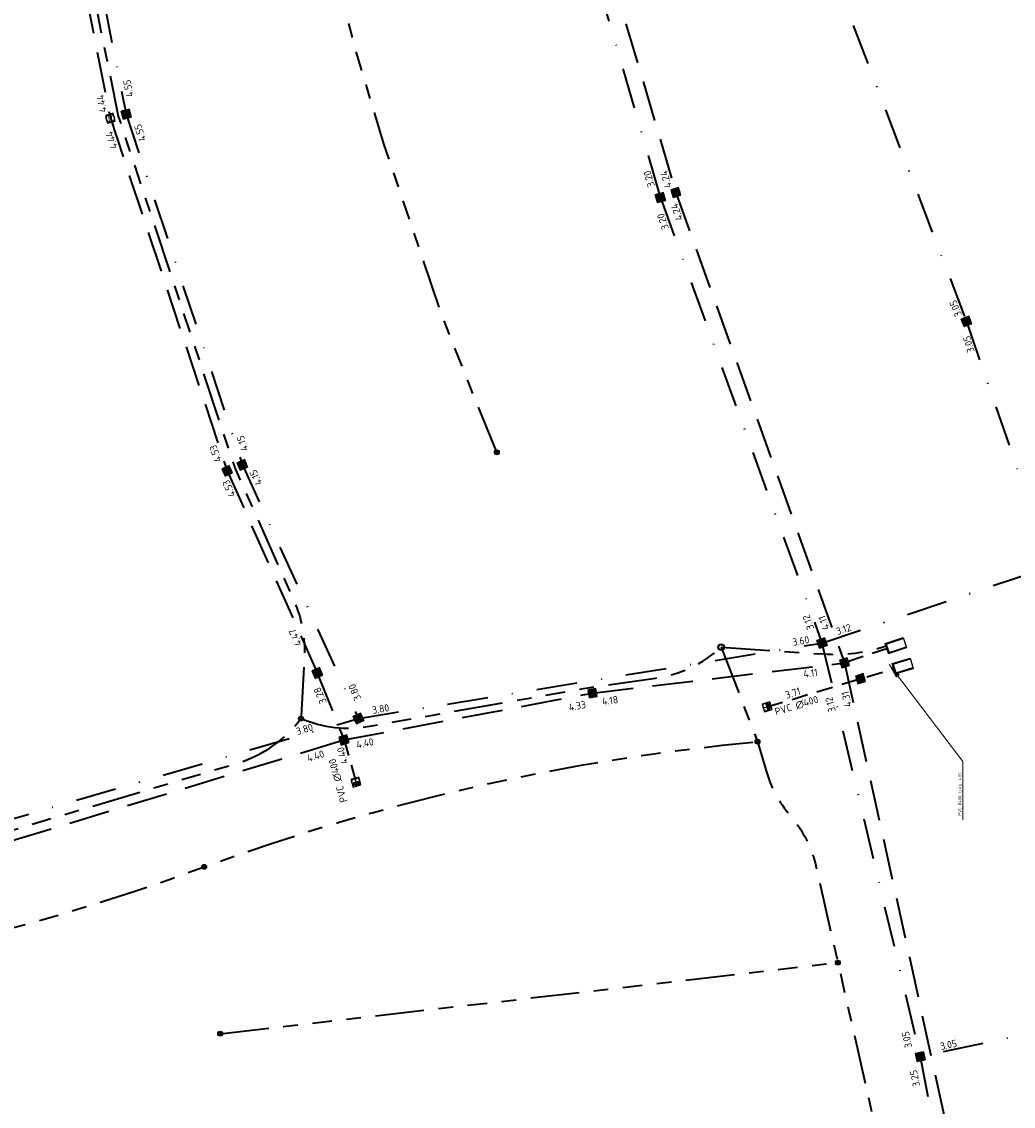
# Model space of a CAD drawing. Extents: x 168266 to 168732, y 448750 to 449580.
# Tile 9 of 22: x 168351 to 168473, y 449001 to 449134. Entities that reach past the tile are written whole.
import ezdxf
from ezdxf.enums import TextEntityAlignment as Align

# ---------------------------------------------------------------- set-up
doc = ezdxf.new("R2010")
doc.units = 0
for name, pattern in [('HIDDENX2', [0.75, 0.5, -0.25]), ('RI-DRAINAGE', [19.2, 6, -1.8, 1.8, -1.8, 2.4, -1.8, 1.8, -1.8]), ('RI-HWA', [7.4, 5, -2.4]), ('RI-HWA_PVC', [6.4, 4, -2.4]), ('RI-VWA', [11, 5, -3, 0, -3])]:
    doc.linetypes.add(name, pattern=pattern)
doc.layers.get('0').update_dxf_attribs({"lineweight": 0})
for name, color, linetype, lineweight, true_color in [('N-OI-RI-DRAINAGE-G', 3, 'RI-DRAINAGE', 35, 0x00ff00), ('N-OI-RI-HWA-G', 150, 'RI-HWA', 35, 0x007fff), ('N-OI-RI-HWA_RIOOLPUT-S', 150, 'Continuous', 25, 0x007fff), ('N-OI-RI-HWA_RIOOLPUT_OVERSTORTPUT-S', 150, 'Continuous', 25, 0x007fff), ('N-OI-RI-VWA-G', 20, 'RI-VWA', 35, 0xff3f00)]:
    doc.layers.add(name, color=color, linetype=linetype, lineweight=lineweight, true_color=true_color)
for name, color, linetype, lineweight in [('N-OI-RI-DRAINAGE_PUT-S', 90, 'Continuous', 25), ('N-OI-RI-HWA_BOB-S', 150, 'Continuous', 25), ('N-OI-RI-HWA_RIOOLPUT_INSPECTIEPUT_BETON-S', 150, 'Continuous', 25), ('N-OI-RI-HWA_TRANSPORTLEIDING_PVC_400-G', 150, 'RI-HWA_PVC', 35), ('N-OI-RI-HWA_UITSTROOMBAK-S', 150, 'Continuous', 25), ('N-OI-RI-M', 7, 'Continuous', 18), ('N-OI-RI-VWA_BOB-S', 20, 'Continuous', 25), ('N-OI-RI-VWA_RIOOLPUT_INSPECTIEPUT-S', 20, 'Continuous', 25), ('N-WE-RI-DRAINAGE_PUT-S', 90, 'Continuous', 25), ('N-WE-RI-HWA_BOB-S', 150, 'Continuous', 25)]:
    doc.layers.add(name, color=color, linetype=linetype, lineweight=lineweight)
doc.styles.add('NLCS-ISO', font='NLCS-ISO.ttf')
doc.styles.add('NLCS-ISO-ANNOTATIEF-T18', font='NLCS-ISO.ttf', dxfattribs={"height": 1.8})
doc.dimstyles.new('NLCS-ANNOTATIEF-T18-PIJL_L2_H1', dxfattribs={"dimtxt": 1.8, "dimasz": 1.8, "dimexe": 2, "dimexo": 2, "dimgap": 0.7, "dimtad": 1, "dimzin": 0, "dimdsep": 46, "dimtxsty": 'NLCS-ISO-ANNOTATIEF-T18', "dimcen": 0, "dimdle": 2, "dimclrd": 256, "dimclre": 256, "dimclrt": 10, "dimadec": 1, "dimazin": 0, "dimtfac": 1, "dimtofl": 0, "dimtmove": 0, "dimatfit": 3, "dimfxl": 2, "dimfxlon": 1, "dimtfillclr": 256, "dimtolj": 1, "dimtzin": 0, "dimlwd": -1, "dimlwe": -1, "dimarcsym": 0})

# ---------------------------------------------------------------- blocks, each defined once
blk = doc.blocks.new('N-SRI-PUT_HWA-SO')
h = blk.add_hatch(color=256)
h.dxf.hatch_style = 1
h.paths.add_polyline_path([(-2, 0, 1), (2, 0, 1)])
at = {"lineweight": -3, "flags": 128}
blk.add_lwpolyline([(-2, -2), (2, -2), (2, 2), (-2, 2)], close=True, dxfattribs=at)
at = {"lineweight": -3}
blk.add_circle((0, 0), 2, dxfattribs=at)
blk = doc.blocks.new('N-SRI-PUT_VWA-SO')
h = blk.add_hatch(color=256)
edge = h.paths.add_edge_path()
edge.add_arc((0, 0), 2, 0, 360)
at = {"flags": 128}
blk.add_lwpolyline([(-2, 2), (2, 2), (2, -2), (-2, -2)], close=True, dxfattribs=at)
at = {"lineweight": -3, "flags": 128}
blk.add_lwpolyline([(2, -2), (2, 2), (-2, 2), (-2, -2)], close=True, dxfattribs=at)
at = {"lineweight": -3}
blk.add_circle((0, 0), 2, dxfattribs=at)
blk = doc.blocks.new('SRI-BOB-SO')
at = {"ltscale": 0.1, "style": 'NLCS-ISO'}
blk.add_attdef('B.O.B.', text='', height=1.8, dxfattribs=at).set_placement((0.05, -0.02), align=Align.BOTTOM_CENTER)
blk = doc.blocks.new('SRI-UITSTROOMBAK-SO')
at = {"color": 7}
for p, q in [((-3.25, 11.56), (3.25, 11.56)), ((-3.25, 0), (-3.25, 11.56)), ((-2.75, 0.5), (-2.75, 11.56)), ((2.75, 0.5), (2.75, 11.56)), ((3.25, 0), (3.25, 11.56)), ((-3.25, 0), (3.25, 0)), ((-2.75, 0.5), (2.75, 0.5))]:
    blk.add_line(p, q, dxfattribs=at)
at = {"flags": 128}
blk.add_lwpolyline([(-3.25, 11.56), (3.25, 11.56), (3.25, 0), (-3.25, 0)], close=True, dxfattribs=at)
blk = doc.blocks.new('SRI-DRAIN_PUT_DOORSPUIT-SO')
at = {"lineweight": -3}
blk.add_hatch(color=256, dxfattribs=at).paths.add_polyline_path([(1.5, 0, 0.267949), (0.75, 1.3), (-0.75, -1.3, 0.57735)])
blk.add_line((-0.75, -1.3), (0.75, 1.3), dxfattribs=at)
for radius in [2, 1.5]:
    blk.add_circle((0, 0), radius, dxfattribs=at)
blk = doc.blocks.new('SRI-DRAIN_PUT-SO')
at = {"lineweight": -3}
for radius in [2, 1.5]:
    blk.add_circle((0, 0), radius, dxfattribs=at)
blk = doc.blocks.new('N-SRI-PUT_OVERSTORT-SO')
at = {"ltscale": 0.1}
blk.add_hatch(color=256, dxfattribs=at).paths.add_polyline_path([(0, 2), (-2, 0), (2, 0)])
for p, q in [((0, 2), (-2, 0)), ((0, 2), (0, -2)), ((0, 2), (2, 0)), ((2, 0), (-2, 0))]:
    blk.add_line(p, q, dxfattribs=at)
at = {"lineweight": -3, "flags": 128}
blk.add_lwpolyline([(-2, -2), (2, -2), (2, 2), (-2, 2)], close=True, dxfattribs=at)
at = {"ltscale": 0.1, "flags": 128}
blk.add_lwpolyline([(0, 2), (-2, 0), (2, 0)], close=True, dxfattribs=at)
at = {"linetype": 'HIDDENX2', "lineweight": -3, "ltscale": 0.25}
blk.add_circle((0, 0), 2, dxfattribs=at)
blk = doc.blocks.new('SRI-PUT_INSPECTIE-SO')
at = {"lineweight": -3, "flags": 128}
blk.add_lwpolyline([(-2, -2), (2, -2), (2, 2), (-2, 2)], close=True, dxfattribs=at)
at = {"lineweight": -3, "ltscale": 1.5}
blk.add_circle((0, 0), 2, dxfattribs=at)
at = {"ltscale": 0.1, "style": 'NLCS-ISO'}
blk.add_text('R', height=3, dxfattribs=at).set_placement((0, -0.01), align=Align.MIDDLE_CENTER)

msp = doc.modelspace()

# ---------------------------------------------------------------- linework, layer by layer
at = {"layer": 'N-OI-RI-DRAINAGE-G', "flags": 128}
for points in [[(168409.22, 449081.16), (168403.69, 449094.84), (168402.48, 449098.05), (168395.35, 449119.08), (168392.11, 449129.82), (168389.3, 449140.45), (168385.79, 449155.67), (168385.36, 449166.41)], [(168436.79, 449057.22), (168441.26, 449045.61)], [(168375.24, 449009.72), (168451.13, 449018.45)]]:
    msp.add_lwpolyline(points, dxfattribs=at)
for points in [[(168356.82, 449165.03, 0.149097), (168355.83, 449156.34), (168362.71, 449122.46), (168377.03, 449079.25), (168384.3, 449062.89, -0.118595), (168385.57, 449055.99), (168385.16, 449048.45)], [(168436.79, 449057.22), (168449.34, 449056.38, 0.097985), (168457.04, 449057.37)], [(168385.16, 449048.45, 0.144418), (168393.6, 449047.5), (168420.88, 449052.32), (168428.73, 449053.42, 0.151882), (168436.79, 449057.22)], [(168303.9, 449028.19, 0.168485), (168313.53, 449026.25), (168327.52, 449028.14), (168377.37, 449042.98, 0.162774), (168385.16, 449048.45)], [(168441.26, 449045.61), (168442.31, 449042.04, 0.105281), (168445.27, 449036.55, -0.121081), (168448.48, 449030.14), (168457.36, 448990.96, -0.14845), (168304.01, 449009.69)], [(168304.18, 449014.29, 0.062951), (168373.27, 449030.22, -0.064984), (168441.26, 449045.61, -0.064984)]]:
    msp.add_lwpolyline(points, format="xyb", dxfattribs=at)
at = {"layer": 'N-OI-RI-HWA-G'}
for points in [[(168409.74, 449251.82), (168409.62, 449213.17), (168414.62, 449169.32), (168431.22, 449113.08), (168451.95, 449055.29), (168459.92, 449019.14), (168468.3, 448980.66), (168471.68, 448929.37), (168468.07, 448875), (168458.4, 448824.91)], [(168352.92, 449166.61), (168361.74, 449122.21), (168376.09, 449078.89), (168387.17, 449054.04), (168390.45, 449045.82)], [(168390.45, 449045.82), (168421, 449051.58), (168451.95, 449055.29)], [(168301.48, 448995.74), (168302.51, 449022.93), (168328.45, 449027.02), (168390.45, 449045.82)]]:
    msp.add_lwpolyline(points, dxfattribs=at)
at = {"layer": 'N-OI-RI-HWA_TRANSPORTLEIDING_PVC_400-G', "ltscale": 0.5, "flags": 128}
for points in [[(168457.25, 449057.07), (168451.95, 449055.29)], [(168442.43, 449049.88), (168458.07, 449054.6)], [(168390.45, 449045.82), (168391.92, 449040.63)]]:
    msp.add_lwpolyline(points, dxfattribs=at)
at = {"layer": 'N-OI-RI-VWA-G'}
for points in [[(168407.3, 449250.02), (168407.62, 449213.06), (168412.28, 449170.9), (168429.32, 449112.46), (168449.17, 449057.72), (168461.26, 449006.9), (168465.88, 448982.24), (168469.67, 448929.38), (168466.08, 448875.26), (168456.44, 448827.32)], [(168436.75, 449191.41), (168449.04, 449143.98), (168466.92, 449097.25), (168477.28, 449067.15), (168479.99, 449058.08)], [(168354.49, 449169.09), (168363.68, 449122.71), (168377.96, 449079.61), (168392.22, 449048.45)], [(168449.17, 449057.72), (168477.28, 449067.15)], [(168392.22, 449048.45), (168449.17, 449057.72)], [(168296.56, 449000.13), (168299.95, 449026.24), (168325.59, 449029.14), (168392.22, 449048.45)], [(168490.67, 449013.1), (168461.26, 449006.9)]]:
    msp.add_lwpolyline(points, dxfattribs=at)

# ---------------------------------------------------------------- block references
at = {"layer": 'N-OI-RI-DRAINAGE_PUT-S', "xscale": 0.2, "yscale": 0.2, "zscale": 0.2}
msp.add_blockref('SRI-DRAIN_PUT-SO', (168436.79, 449057.22), dxfattribs=at)
at = {"layer": 'N-OI-RI-HWA_BOB-S'}
for p, xscale, yscale, zscale, rotation, values in [((168375.33, 449081.21), 0.5, 0.5, 0.5, 108.3310922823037, {'B.O.B.': '4.53'}), ((168376.97, 449076.97), 0.4999999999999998, 0.4999999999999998, 0.4999999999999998, 114.2474123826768, {'B.O.B.': '4.53'}), ((168385.12, 449058.67), 0.4999999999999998, 0.4999999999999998, 0.4999999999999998, 114.2474123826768, {'B.O.B.': '4.47'}), ((168388.17, 449051.53), 0.4999999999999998, 0.4999999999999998, 0.4999999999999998, 114.2474123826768, {'B.O.B.': '3.28'}), ((168446.23, 449049.38), 0.4999999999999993, 0.4999999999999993, 0.4999999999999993, 17.17303564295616, {'B.O.B.': 'PVC ∅400'}), ((168387.15, 449043.16), 0.5, 0.5, 0.5, 17.67976061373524, {'B.O.B.': '4.40'}), ((168390.39, 449040.97), 0.4999999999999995, 0.4999999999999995, 0.4999999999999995, 105.3266856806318, {'B.O.B.': 'PVC ∅400'})]:
    msp.add_blockref('SRI-BOB-SO', p, dxfattribs=dict(at, xscale=xscale, yscale=yscale, zscale=zscale, rotation=rotation)).add_auto_attribs(values)
at = {"layer": 'N-OI-RI-HWA_RIOOLPUT-S', "xscale": 0.2499999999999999, "yscale": 0.2499999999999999, "zscale": 0.2499999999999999, "rotation": 14.94919244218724}
msp.add_blockref('SRI-PUT_INSPECTIE-SO', (168361.74, 449122.21), dxfattribs=at)
at = {"layer": 'N-OI-RI-HWA_RIOOLPUT_INSPECTIEPUT_BETON-S', "zscale": 0.5}
for p, xscale, yscale, rotation in [((168431.22, 449113.08), 0.25, 0.25, 106.4447357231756), ((168376.09, 449078.89), 0.25, 0.25, 294.1396008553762), ((168451.95, 449055.29), 0.25, 0.25, 17.1044291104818), ((168387.17, 449054.04), 0.2499999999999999, 0.2499999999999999, 203.8913403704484), ((168453.91, 449053.34), 0.25, 0.25, 17.1044291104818), ((168420.98, 449051.57), 0.2499999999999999, 0.2499999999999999, 189.3671044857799), ((168390.45, 449045.82), 0.25, 0.25, 196.8611670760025)]:
    msp.add_blockref('N-SRI-PUT_HWA-SO', p, dxfattribs=dict(at, xscale=xscale, yscale=yscale, rotation=rotation))
at = {"layer": 'N-OI-RI-HWA_RIOOLPUT_OVERSTORTPUT-S'}
for p, xscale, yscale, zscale, rotation in [((168442.43, 449049.88), 0.2499999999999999, 0.2499999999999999, 0.2499999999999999, 286.8013181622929), ((168391.92, 449040.63), 0.2499999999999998, 0.2499999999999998, 0.2499999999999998, 195.7640602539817)]:
    msp.add_blockref('N-SRI-PUT_OVERSTORT-SO', p, dxfattribs=dict(at, xscale=xscale, yscale=yscale, zscale=zscale, rotation=rotation))
at = {"layer": 'N-OI-RI-HWA_UITSTROOMBAK-S', "xscale": 0.2, "yscale": 0.2, "zscale": 0.2}
for p, rotation in [((168457.15, 449057.04), 288.5434518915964), ((168457.98, 449054.57), 286.8013181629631)]:
    msp.add_blockref('SRI-UITSTROOMBAK-SO', p, dxfattribs=dict(at, rotation=rotation))
at = {"layer": 'N-OI-RI-VWA_BOB-S'}
for p, xscale, yscale, zscale, rotation, values in [((168364.65, 449125.99), 0.5, 0.5, 0.5, 100.7914325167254, {'B.O.B.': '4.55'}), ((168366.07, 449120.63), 0.5, 0.5, 0.5, 108.6311876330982, {'B.O.B.': '4.55'}), ((168428.62, 449114.94), 0.5000000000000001, 0.5000000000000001, 0.5000000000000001, 107.1563877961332, {'B.O.B.': '3.20'}), ((168430.31, 449109.72), 0.5, 0.5, 0.5, 109.2823071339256, {'B.O.B.': '3.20'}), ((168466.27, 449099.08), 0.4999999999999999, 0.4999999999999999, 0.4999999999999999, 111.6408862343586, {'B.O.B.': '3.05'}), ((168467.89, 449094.61), 0.4999999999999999, 0.4999999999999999, 0.4999999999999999, 106.542024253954, {'B.O.B.': '3.05'}), ((168378.65, 449082.45), 0.5, 0.5, 0.5, 107.7951039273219, {'B.O.B.': '4.15'}), ((168380.27, 449078.33), 0.5, 0.5, 0.5, 114.6839968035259, {'B.O.B.': '4.15'}), ((168448.17, 449060.48), 0.4999999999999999, 0.4999999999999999, 0.4999999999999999, 109.9737489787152, {'B.O.B.': '3.12'}), ((168452.02, 449058.72), 0.4999999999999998, 0.4999999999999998, 0.4999999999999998, 17.81030800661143, {'B.O.B.': '3.12'}), ((168446.68, 449057.29), 0.4999999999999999, 0.4999999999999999, 0.4999999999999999, 10.08150899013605, {'B.O.B.': '3.60'}), ((168392.43, 449051.93), 0.5, 0.5, 0.5, 113.5046085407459, {'B.O.B.': '3.80'}), ((168450.91, 449050.3), 0.4999999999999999, 0.4999999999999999, 0.4999999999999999, 103.4956406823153, {'B.O.B.': '3.12'}), ((168395.05, 449048.93), 0.5, 0.5, 0.5, 9.704173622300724, {'B.O.B.': '3.80'}), ((168385.79, 449046.45), 0.5, 0.5, 0.5, 17.24806422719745, {'B.O.B.': '3.80'}), ((168460.31, 449009.1), 0.4999999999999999, 0.4999999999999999, 0.4999999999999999, 101.8045044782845, {'B.O.B.': '3.05'}), ((168464.85, 449007.66), 0.5, 0.5, 0.5, 11.91987153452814, {'B.O.B.': '3.05'}), ((168461.29, 449004.35), 0.4999999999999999, 0.4999999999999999, 0.4999999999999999, 101.8045044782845, {'B.O.B.': '3.25'})]:
    msp.add_blockref('SRI-BOB-SO', p, dxfattribs=dict(at, xscale=xscale, yscale=yscale, zscale=zscale, rotation=rotation)).add_auto_attribs(values)
at = {"layer": 'N-OI-RI-VWA_RIOOLPUT_INSPECTIEPUT-S', "zscale": 0.5}
for p, xscale, yscale, rotation in [((168363.68, 449122.71), 0.25, 0.25, 104.0114068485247), ((168429.32, 449112.46), 0.25, 0.25, 106.4447357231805), ((168466.92, 449097.25), 0.25, 0.25, 110.9368843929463), ((168377.96, 449079.61), 0.2499999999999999, 0.2499999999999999, 112.2175809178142), ((168449.17, 449057.72), 0.25, 0.25, 109.9368628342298), ((168392.22, 449048.45), 0.2499999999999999, 0.2499999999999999, 114.1909229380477), ((168461.26, 449006.9), 0.25, 0.25, 281.2930474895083)]:
    msp.add_blockref('N-SRI-PUT_VWA-SO', p, dxfattribs=dict(at, xscale=xscale, yscale=yscale, rotation=rotation))
at = {"layer": 'N-WE-RI-DRAINAGE_PUT-S', "xscale": 0.15, "yscale": 0.15}
for p in [(168409.22, 449081.16), (168385.16, 449048.45), (168441.26, 449045.61), (168373.27, 449030.22), (168451.13, 449018.45), (168375.24, 449009.72)]:
    msp.add_blockref('SRI-DRAIN_PUT_DOORSPUIT-SO', p, dxfattribs=at)
at = {"layer": 'N-WE-RI-HWA_BOB-S'}
for p, xscale, yscale, zscale, rotation, values in [((168361.36, 449124.12), 0.4999999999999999, 0.4999999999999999, 0.4999999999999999, 100.745210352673, {'B.O.B.': '4.44'}), ((168362.57, 449119.72), 0.5, 0.5, 0.5, 108.2896575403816, {'B.O.B.': '4.44'}), ((168430.69, 449114.88), 0.5, 0.5, 0.5, 106.444735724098, {'B.O.B.': '4.24'}), ((168432.01, 449110.89), 0.4999999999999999, 0.4999999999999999, 0.4999999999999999, 109.799263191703, {'B.O.B.': '4.24'}), ((168450.08, 449060.43), 0.5, 0.5, 0.5, 109.7992631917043, {'B.O.B.': '4.11'}), ((168447.84, 449053.32), 0.5, 0.5, 0.5, 7.698957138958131, {'B.O.B.': '4.11'}), ((168445.79, 449050.9), 0.4999999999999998, 0.4999999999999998, 0.4999999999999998, 17.68373049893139, {'B.O.B.': '3.71'}), ((168452.89, 449050.96), 0.4999999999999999, 0.4999999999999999, 0.4999999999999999, 102.4861054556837, {'B.O.B.': '4.31'}), ((168419.23, 449049.3), 0.5, 0.5, 0.5, 11.38625724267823, {'B.O.B.': '4.33'}), ((168423.21, 449049.96), 0.5, 0.5, 0.5, 7.698957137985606, {'B.O.B.': '4.18'}), ((168393.15, 449044.72), 0.5, 0.5, 0.5, 11.3862572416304, {'B.O.B.': '4.40'}), ((168390.95, 449044.04), 0.4999999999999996, 0.4999999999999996, 0.4999999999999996, 105.5015649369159, {'B.O.B.': '4.40'})]:
    msp.add_blockref('SRI-BOB-SO', p, dxfattribs=dict(at, xscale=xscale, yscale=yscale, zscale=zscale, rotation=rotation)).add_auto_attribs(values)

# ---------------------------------------------------------------- texts
at = {"layer": 'N-OI-RI-M', "color": 10, "insert": (168465.93, 449036.53), "char_height": 0.36, "attachment_point": 1, "rotation": 90, "style": 'NLCS-ISO-ANNOTATIEF-T18'}
msp.add_mtext('\\A1;PVC %%C400, b.o.b. 4.05', dxfattribs=at)

# ---------------------------------------------------------------- leaders
at = {"layer": 'N-OI-RI-M', "annotation_type": 0, "has_hookline": 1, "hookline_direction": 1, "text_width": 4.66, "horizontal_direction": (0, 1, 0)}
msp.add_leader([(168457.42, 449055.08), (168466.5, 449043.17), (168466.5, 449041.37)], dimstyle='NLCS-ANNOTATIEF-T18-PIJL_L2_H1', override={"dimscale": 0, "dimgap": 0.7, "dimtad": 1}, dxfattribs=at)
msp.add_leader([(168457.42, 449055.08), (168466.5, 449043.17), (168466.5, 449041.37)], dimstyle='NLCS-ANNOTATIEF-T18-PIJL_L2_H1', override={"dimscale": 0, "dimgap": 0.7, "dimtad": 1}, dxfattribs=at)

doc.saveas('drawing.dxf')
